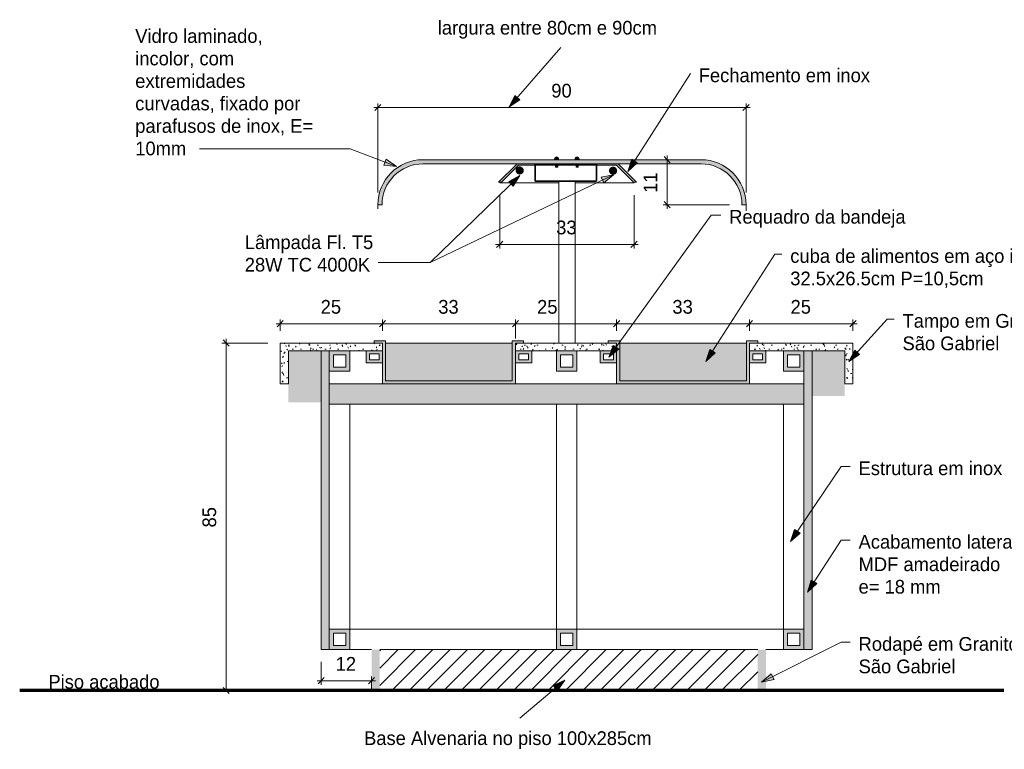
# Model space of a CAD drawing. Header units: metres. Extents: x -1.7 to 80, y -8.6 to 1.8.
# Tile 13 of 79: x 32.5 to 34.9, y -0.1 to 1.6. Entities that reach past the tile are written whole.
import ezdxf

# ---------------------------------------------------------------- set-up
doc = ezdxf.new("R2010")
doc.units = ezdxf.units.M
for name, color, linetype, lineweight in [('A-ANNO-DIMS', 120, 'Continuous', 9), ('A-ANNO-DIMS-10', 211, 'Continuous', 9), ('A-DETL', 90, 'Continuous', 18), ('A-DETL-GENF', 92, 'Continuous', 18), ('A-GENM', 13, 'Continuous', 18), ('G-ANNO-TEXT', 231, 'Continuous', 9)]:
    doc.layers.add(name, color=color, linetype=linetype, lineweight=lineweight)
doc.styles.add('Century Gothic_2', font='GOTHIC.TTF', dxfattribs={"height": 0.033533})
doc.dimstyles.new('_Cotas_detalhamento_3_5_mm_3', dxfattribs={"dimscale": 0.3048, "dimtxt": 0.035, "dimasz": 0.049213, "dimexe": 0.032808, "dimexo": 0.098425, "dimgap": 0.049213, "dimtad": 1, "dimdec": 0, "dimlfac": 100, "dimzin": 0, "dimdsep": 46, "dimtxsty": 'Century Gothic_2', "dimblk1": 'OBLIQUE', "dimblk2": 'OBLIQUE', "dimsah": 1, "dimcen": 0.09, "dimdle": 0.032808, "dimazin": 0, "dimtfac": 1, "dimtdec": 4, "dimtix": 1, "dimtmove": 0, "dimatfit": 3, "dimfxl": 1, "dimtvp": 1, "dimtolj": 1, "dimtzin": 0, "dimarcsym": 2})
doc.dimstyles.new('_Cotas_detalhamento_3_5_mm_4', dxfattribs={"dimscale": 0.3048, "dimtxt": 0.035, "dimasz": 0.049213, "dimexe": 0.032808, "dimexo": 0.098425, "dimgap": 0.049213, "dimtad": 1, "dimdec": 0, "dimlfac": 100, "dimzin": 0, "dimdsep": 46, "dimtxsty": 'Century Gothic_2', "dimblk1": 'OBLIQUE', "dimblk2": 'OBLIQUE', "dimsah": 1, "dimcen": 0.09, "dimdle": 0.032808, "dimazin": 0, "dimtfac": 1, "dimtdec": 4, "dimtix": 1, "dimtmove": 2, "dimatfit": 3, "dimfxl": 1, "dimtvp": 1, "dimtolj": 1, "dimtzin": 0, "dimarcsym": 2})
pattern_1 = [(0, (-7.588, 1.875), (0.041, 0.01), [0.003, -0.027, 0.003, -0.027, -0.163]), (0, (-7.588, 1.875), (0.041, 0.01), [-0.061, 0.003, -0.058, 0.003, -0.027, -0.071]), (0, (-7.588, 1.875), (0.041, 0.01), [-0.152, 0.003, -0.017, 0.003, -0.047]), (120, (-7.573, 1.88), (-0.029160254, 0.0305070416), [0.003, -0.027, 0.003, -0.027, -0.163]), (120, (-7.573, 1.88), (-0.029160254, 0.0305070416), [-0.061, 0.003, -0.058, 0.003, -0.027, -0.071]), (120, (-7.573, 1.88), (-0.029160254, 0.0305070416), [-0.152, 0.003, -0.017, 0.003, -0.047]), (240, (-7.568, 1.9), (-0.011839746, -0.0405070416), [0.003, -0.027, 0.003, -0.027, -0.163]), (240, (-7.568, 1.9), (-0.011839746, -0.0405070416), [-0.061, 0.003, -0.058, 0.003, -0.027, -0.071]), (240, (-7.568, 1.9), (-0.011839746, -0.0405070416), [-0.152, 0.003, -0.017, 0.003, -0.047])]

# ---------------------------------------------------------------- blocks, each defined once
blk = doc.blocks.new('Modelos genéricos 362 - Modelos genéricos 2-1993024-Corte AA- Buffet de Frios')
at = {"layer": 'A-GENM'}
for p, q in [((-7.4004, 1.2865), (-7.3604, 1.2865)), ((-7.4004, 1.2865), (-7.4004, 1.2862)), ((-7.3604, 1.2865), (-7.3604, 1.2862)), ((-7.4004, 1.2462), (-7.4004, 0.85)), ((-7.3604, 1.2462), (-7.3604, 0.85))]:
    blk.add_line(p, q, dxfattribs=at)
blk = doc.blocks.new('Modelos genéricos 338 - Modelos genéricos 319-1994260-Corte AA- Buffet de Frios')
at = {"layer": 'A-GENM'}
blk.add_line((-6.8511, 0.15), (-6.8511, 0.7), dxfattribs=at)
blk = doc.blocks.new('Modelos genéricos 345 - Modelos genéricos 319-1994451-Corte AA- Buffet de Frios')
at = {"layer": 'A-GENM'}
blk.add_line((-7.9111, 0.15), (-7.9111, 0.7), dxfattribs=at)
blk = doc.blocks.new('Modelos genéricos 397 - Modelos genéricos 322-2000075-Corte AA- Buffet de Frios')
at = {"layer": 'A-GENM'}
for p, q in [((-7.9111, 0.15), (-7.4061, 0.15)), ((-7.3561, 0.15), (-6.8511, 0.15)), ((-7.858, 0.1), (-7.9111, 0.1)), ((-6.8511, 0.1), (-6.8938, 0.1))]:
    blk.add_line(p, q, dxfattribs=at)
blk = doc.blocks.new('Modelos genéricos 401 - Modelos genéricos 319-2001713-Corte AA- Buffet de Frios')
at = {"layer": 'A-GENM'}
for p, q in [((-7.4061, 0.15), (-7.4061, 0.7)), ((-7.3561, 0.15), (-7.3561, 0.7))]:
    blk.add_line(p, q, dxfattribs=at)
blk = doc.blocks.new('Modelos genéricos 349 - Modelos genéricos 27-2149332-Corte AA- Buffet de Frios')
at = {"layer": 'A-GENM', "lineweight": 35}
for p, q in [((-7.308, 1.2862), (-7.458, 1.2862)), ((-7.458, 1.2862), (-7.458, 1.2462)), ((-7.308, 1.2462), (-7.308, 1.2862)), ((-7.458, 1.2462), (-7.308, 1.2462))]:
    blk.add_line(p, q, dxfattribs=at)
blk = doc.blocks.new('DIMBLOCK119-Corte AA- Buffet de Frios')
at = {"layer": 'A-ANNO-DIMS-10'}
for p, q in [((33.1048, 0.8972), (33.3648, 0.8972)), ((33.1148, 0.88), (33.1148, 0.9072)), ((33.1148, 0.8972), (33.1148, 0.88)), ((33.3648, 0.88), (33.3648, 0.9072)), ((33.3648, 0.8972), (33.3648, 0.88))]:
    blk.add_line(p, q, dxfattribs=at)
at = {"layer": 'A-ANNO-DIMS-10', "lineweight": 18}
for p, q in [((33.1148, 0.8972), (33.1073, 0.8897)), ((33.1148, 0.8972), (33.1223, 0.9047)), ((33.3648, 0.8972), (33.3573, 0.8897)), ((33.3648, 0.8972), (33.3723, 0.9047))]:
    blk.add_line(p, q, dxfattribs=at)
at = {"layer": 'A-ANNO-DIMS-10', "color": 0, "insert": (33.2136, 0.9552), "char_height": 0.03353, "width": 0.062667, "attachment_point": 1, "line_spacing_factor": 0.984117, "style": 'Century Gothic_2'}
blk.add_mtext('25', dxfattribs=at)
blk = doc.blocks.new('_Oblique')
at = {"color": 0, "linetype": 'ByBlock', "lineweight": -2}
blk.add_line((-0.5, -0.5), (0.5, 0.5), dxfattribs=at)
blk = doc.blocks.new('DIMBLOCK120-Corte AA- Buffet de Frios')
at = {"layer": 'A-ANNO-DIMS-10', "lineweight": 18}
for p, q in [((33.3648, 0.8972), (33.3573, 0.8897)), ((33.3648, 0.8972), (33.3723, 0.9047)), ((33.6898, 0.8972), (33.6823, 0.8897)), ((33.6898, 0.8972), (33.6973, 0.9047))]:
    blk.add_line(p, q, dxfattribs=at)
at = {"layer": 'A-ANNO-DIMS-10'}
for p, q in [((33.3648, 0.88), (33.3648, 0.9072)), ((33.3648, 0.8972), (33.6898, 0.8972)), ((33.3648, 0.8972), (33.3648, 0.88)), ((33.6898, 0.8611), (33.6898, 0.9072)), ((33.6898, 0.8972), (33.6898, 0.8611))]:
    blk.add_line(p, q, dxfattribs=at)
at = {"layer": 'A-ANNO-DIMS-10', "color": 0, "insert": (33.5011, 0.9552), "char_height": 0.03353, "width": 0.062667, "attachment_point": 1, "line_spacing_factor": 0.984117, "style": 'Century Gothic_2'}
blk.add_mtext('33', dxfattribs=at)
blk = doc.blocks.new('DIMBLOCK121-Corte AA- Buffet de Frios')
at = {"layer": 'A-ANNO-DIMS-10', "lineweight": 18}
for p, q in [((33.6898, 0.8972), (33.6823, 0.8897)), ((33.6898, 0.8972), (33.6973, 0.9047)), ((33.9371, 0.8972), (33.9296, 0.8897)), ((33.9371, 0.8972), (33.9446, 0.9047))]:
    blk.add_line(p, q, dxfattribs=at)
at = {"layer": 'A-ANNO-DIMS-10'}
for p, q in [((33.6898, 0.8611), (33.6898, 0.9072)), ((33.6898, 0.8972), (33.9371, 0.8972)), ((33.6898, 0.8972), (33.6898, 0.8611)), ((33.9371, 0.88), (33.9371, 0.9072)), ((33.9371, 0.8972), (33.9371, 0.88))]:
    blk.add_line(p, q, dxfattribs=at)
at = {"layer": 'A-ANNO-DIMS-10', "color": 0, "insert": (33.7427, 0.9552), "char_height": 0.03353, "width": 0.062667, "attachment_point": 1, "line_spacing_factor": 0.984117, "style": 'Century Gothic_2'}
blk.add_mtext('25', dxfattribs=at)
blk = doc.blocks.new('DIMBLOCK122-Corte AA- Buffet de Frios')
at = {"layer": 'A-ANNO-DIMS-10', "lineweight": 18}
for p, q in [((33.9371, 0.8972), (33.9296, 0.8897)), ((33.9371, 0.8972), (33.9446, 0.9047)), ((34.2621, 0.8972), (34.2546, 0.8897)), ((34.2621, 0.8972), (34.2696, 0.9047))]:
    blk.add_line(p, q, dxfattribs=at)
at = {"layer": 'A-ANNO-DIMS-10'}
for p, q in [((33.9371, 0.88), (33.9371, 0.9072)), ((33.9371, 0.8972), (34.2621, 0.8972)), ((33.9371, 0.8972), (33.9371, 0.88)), ((34.2621, 0.88), (34.2621, 0.9072)), ((34.2621, 0.8972), (34.2621, 0.88))]:
    blk.add_line(p, q, dxfattribs=at)
at = {"layer": 'A-ANNO-DIMS-10', "color": 0, "insert": (34.0735, 0.9552), "char_height": 0.03353, "width": 0.062667, "attachment_point": 1, "line_spacing_factor": 0.984117, "style": 'Century Gothic_2'}
blk.add_mtext('33', dxfattribs=at)
blk = doc.blocks.new('DIMBLOCK123-Corte AA- Buffet de Frios')
at = {"layer": 'A-ANNO-DIMS-10', "lineweight": 18}
for p, q in [((34.2621, 0.8972), (34.2546, 0.8897)), ((34.2621, 0.8972), (34.2696, 0.9047)), ((34.5148, 0.8972), (34.5073, 0.8897)), ((34.5148, 0.8972), (34.5223, 0.9047))]:
    blk.add_line(p, q, dxfattribs=at)
at = {"layer": 'A-ANNO-DIMS-10'}
for p, q in [((34.2621, 0.88), (34.2621, 0.9072)), ((34.2621, 0.8972), (34.5248, 0.8972)), ((34.2621, 0.8972), (34.2621, 0.88)), ((34.5148, 0.88), (34.5148, 0.9072)), ((34.5148, 0.8972), (34.5148, 0.88))]:
    blk.add_line(p, q, dxfattribs=at)
at = {"layer": 'A-ANNO-DIMS-10', "color": 0, "insert": (34.3623, 0.9552), "char_height": 0.03353, "width": 0.062667, "attachment_point": 1, "line_spacing_factor": 0.984117, "style": 'Century Gothic_2'}
blk.add_mtext('25', dxfattribs=at)
blk = doc.blocks.new('DIMBLOCK124-Corte AA- Buffet de Frios')
at = {"layer": 'A-ANNO-DIMS-10'}
for p, q in [((33.0848, 0.85), (32.9724, 0.85)), ((32.9824, 0), (32.9824, 0.86)), ((32.9824, 0.85), (33.0848, 0.85)), ((33.0018, 0), (32.9724, 0)), ((32.9824, 0), (33.0018, 0))]:
    blk.add_line(p, q, dxfattribs=at)
at = {"layer": 'A-ANNO-DIMS-10', "lineweight": 18}
for p, q in [((32.9824, 0.85), (32.9749, 0.8575)), ((32.9824, 0.85), (32.9899, 0.8425)), ((32.9824, 0), (32.9749, 0.0075)), ((32.9824, 0), (32.9899, -0.0075))]:
    blk.add_line(p, q, dxfattribs=at)
at = {"layer": 'A-ANNO-DIMS-10', "color": 0, "insert": (32.9245, 0.3989), "char_height": 0.03353, "width": 0.062667, "attachment_point": 1, "rotation": 90, "line_spacing_factor": 0.984117, "style": 'Century Gothic_2'}
blk.add_mtext('85', dxfattribs=at)
blk = doc.blocks.new('DIMBLOCK125-Corte AA- Buffet de Frios')
at = {"layer": 'A-ANNO-DIMS-10'}
for p, q in [((33.6513, 1.2115), (33.6513, 1.0813)), ((33.6513, 1.0913), (33.6513, 1.2115)), ((33.9796, 1.2115), (33.9796, 1.0813)), ((33.9796, 1.0913), (33.9796, 1.2115)), ((33.6413, 1.0913), (33.9896, 1.0913))]:
    blk.add_line(p, q, dxfattribs=at)
at = {"layer": 'A-ANNO-DIMS-10', "lineweight": 18}
for p, q in [((33.6513, 1.0913), (33.6438, 1.0838)), ((33.6513, 1.0913), (33.6588, 1.0988)), ((33.9796, 1.0913), (33.9721, 1.0838)), ((33.9796, 1.0913), (33.9871, 1.0988))]:
    blk.add_line(p, q, dxfattribs=at)
at = {"layer": 'A-ANNO-DIMS-10', "color": 0, "insert": (33.7894, 1.1493), "char_height": 0.03353, "width": 0.062667, "attachment_point": 1, "line_spacing_factor": 0.984117, "style": 'Century Gothic_2'}
blk.add_mtext('33', dxfattribs=at)
blk = doc.blocks.new('DIMBLOCK126-Corte AA- Buffet de Frios')
at = {"layer": 'A-ANNO-DIMS-10', "lineweight": 18}
for p, q in [((34.0609, 1.2983), (34.0534, 1.3058)), ((34.0609, 1.2983), (34.0684, 1.2908)), ((34.0609, 1.1883), (34.0534, 1.1958)), ((34.0609, 1.1883), (34.0684, 1.1808))]:
    blk.add_line(p, q, dxfattribs=at)
at = {"layer": 'A-ANNO-DIMS-10'}
for p, q in [((34.0609, 1.1783), (34.0609, 1.3083)), ((34.0803, 1.2983), (34.0509, 1.2983)), ((34.0609, 1.2983), (34.0803, 1.2983)), ((34.2134, 1.1883), (34.0509, 1.1883)), ((34.0609, 1.1883), (34.2134, 1.1883))]:
    blk.add_line(p, q, dxfattribs=at)
at = {"layer": 'A-ANNO-DIMS-10', "color": 0, "insert": (34.003, 1.2172), "char_height": 0.03353, "width": 0.062667, "attachment_point": 1, "rotation": 90, "line_spacing_factor": 0.984117, "style": 'Century Gothic_2'}
blk.add_mtext('11', dxfattribs=at)
blk = doc.blocks.new('DIMBLOCK127-Corte AA- Buffet de Frios')
at = {"layer": 'A-ANNO-DIMS-10'}
for p, q in [((33.3436, 1.4259), (34.2634, 1.4259)), ((33.3536, 1.2183), (33.3536, 1.4359)), ((33.3536, 1.4259), (33.3536, 1.2183)), ((34.2534, 1.2183), (34.2534, 1.4359)), ((34.2534, 1.4259), (34.2534, 1.2183))]:
    blk.add_line(p, q, dxfattribs=at)
at = {"layer": 'A-ANNO-DIMS-10', "lineweight": 18}
for p, q in [((33.3536, 1.4259), (33.3461, 1.4184)), ((33.3536, 1.4259), (33.3611, 1.4334)), ((34.2534, 1.4259), (34.2459, 1.4184)), ((34.2534, 1.4259), (34.2609, 1.4334))]:
    blk.add_line(p, q, dxfattribs=at)
at = {"layer": 'A-ANNO-DIMS-10', "color": 0, "insert": (33.7774, 1.4839), "char_height": 0.03353, "width": 0.062667, "attachment_point": 1, "line_spacing_factor": 0.984117, "style": 'Century Gothic_2'}
blk.add_mtext('90', dxfattribs=at)
blk = doc.blocks.new('DIMBLOCK128-Corte AA- Buffet de Frios')
at = {"layer": 'A-ANNO-DIMS-10'}
for p, q in [((33.2148, 0.07), (33.2148, 0.014)), ((33.2148, 0.024), (33.2148, 0.07)), ((33.3379, 0.0046), (33.3379, 0.034)), ((33.2048, 0.024), (33.3479, 0.024)), ((33.3379, 0.024), (33.3379, 0.0046))]:
    blk.add_line(p, q, dxfattribs=at)
at = {"layer": 'A-ANNO-DIMS-10', "lineweight": 18}
for p, q in [((33.2148, 0.024), (33.2223, 0.0315)), ((33.3379, 0.024), (33.3454, 0.0315)), ((33.2148, 0.024), (33.2073, 0.0165)), ((33.3379, 0.024), (33.3304, 0.0165))]:
    blk.add_line(p, q, dxfattribs=at)
at = {"layer": 'A-ANNO-DIMS-10', "color": 0, "insert": (33.2502, 0.082), "char_height": 0.03353, "width": 0.062667, "attachment_point": 1, "line_spacing_factor": 0.984117, "style": 'Century Gothic_2'}
blk.add_mtext('12', dxfattribs=at)

msp = doc.modelspace()

# ---------------------------------------------------------------- hatches: boundary and pattern name
at = {"layer": 'A-DETL-GENF'}
h = msp.add_hatch(color=254, dxfattribs=at)
h.paths.add_polyline_path([(33.7931, 1.28), (33.7931, 1.2848), (33.7878, 1.2848), (33.7878, 1.28)], flags=0)
h.paths.add_polyline_path([(33.7917, 1.2983), (33.7931, 1.2983), (33.7931, 1.3), (33.7954, 1.3), (33.7953, 1.3013), (33.7948, 1.3025), (33.794, 1.3035), (33.7929, 1.3043), (33.7917, 1.3048), (33.7904, 1.305), (33.7891, 1.3048), (33.7878, 1.3042), (33.7869, 1.3035), (33.7861, 1.3025), (33.7856, 1.3013), (33.7854, 1.3), (33.7878, 1.3), (33.7878, 1.2983), (33.7904, 1.2983)], flags=0)
h = msp.add_hatch(color=254, dxfattribs=at)
h.paths.add_polyline_path([(33.8379, 1.2801), (33.8432, 1.2801), (33.8432, 1.2848), (33.8379, 1.2848)], flags=0)
h.paths.add_polyline_path([(33.8392, 1.2983), (33.8432, 1.2983), (33.8432, 1.3), (33.8455, 1.3), (33.8454, 1.3013), (33.8449, 1.3025), (33.8441, 1.3035), (33.843, 1.3043), (33.8418, 1.3048), (33.8405, 1.305), (33.8392, 1.3048), (33.8379, 1.3042), (33.837, 1.3035), (33.8362, 1.3025), (33.8357, 1.3013), (33.8355, 1.3), (33.8379, 1.3), (33.8379, 1.2983), (33.838, 1.2983)], flags=0)
for color, points in [(131, [(34.2534, 1.1883), (34.253, 1.198), (34.2517, 1.2075), (34.2497, 1.2168), (34.2465, 1.2266), (34.2431, 1.2348), (34.2387, 1.2433), (34.2335, 1.2514), (34.2277, 1.259), (34.2212, 1.2661), (34.2141, 1.2726), (34.2065, 1.2784), (34.1984, 1.2836), (34.1899, 1.288), (34.181, 1.2917), (34.1719, 1.2946), (34.1626, 1.2966), (34.1531, 1.2979), (34.1434, 1.2983), (33.4636, 1.2983), (33.4539, 1.2979), (33.4444, 1.2966), (33.4351, 1.2946), (33.426, 1.2917), (33.4171, 1.288), (33.4086, 1.2836), (33.4005, 1.2784), (33.3929, 1.2726), (33.3858, 1.2661), (33.3793, 1.259), (33.3735, 1.2514), (33.3683, 1.2433), (33.3636, 1.234), (33.3602, 1.2259), (33.3573, 1.2168), (33.3553, 1.2075), (33.354, 1.198), (33.3536, 1.1883), (33.3636, 1.1883), (33.3645, 1.2015), (33.367, 1.2142), (33.3712, 1.2266), (33.377, 1.2383), (33.3843, 1.2492), (33.3929, 1.259), (33.4027, 1.2676), (33.4136, 1.2749), (33.426, 1.2809), (33.4377, 1.2849), (33.4504, 1.2874), (33.4636, 1.2883), (34.1434, 1.2883), (34.1566, 1.2874), (34.1693, 1.2849), (34.1817, 1.2807), (34.1934, 1.2749), (34.2043, 1.2676), (34.2141, 1.259), (34.2227, 1.2492), (34.23, 1.2383), (34.2358, 1.2266), (34.24, 1.2142), (34.2425, 1.2015), (34.2434, 1.1883), (34.253, 1.1883)]), (254, [(33.9791, 1.2433), (33.9855, 1.2433), (33.9405, 1.2883), (33.6937, 1.2883), (33.6487, 1.2433), (33.6558, 1.2433), (33.6972, 1.2848), (33.9369, 1.2848), (33.9784, 1.2433)]), (1, [(33.7002, 1.262), (33.7028, 1.2623), (33.7052, 1.2633), (33.7073, 1.2649), (33.7089, 1.267), (33.7099, 1.2694), (33.7102, 1.272), (33.7099, 1.2746), (33.7089, 1.277), (33.7073, 1.279), (33.7052, 1.2806), (33.7028, 1.2816), (33.7002, 1.282), (33.6972, 1.2815), (33.6952, 1.2806), (33.6932, 1.279), (33.6916, 1.277), (33.6906, 1.2746), (33.6902, 1.272), (33.6906, 1.2694), (33.6916, 1.267), (33.6932, 1.2649), (33.6952, 1.2633), (33.6976, 1.2623)]), (1, [(33.9285, 1.2613), (33.931, 1.2617), (33.9335, 1.2627), (33.9355, 1.2643), (33.9371, 1.2663), (33.9381, 1.2688), (33.9385, 1.2713), (33.9381, 1.2739), (33.9369, 1.2766), (33.9355, 1.2784), (33.9335, 1.28), (33.931, 1.281), (33.9285, 1.2813), (33.9259, 1.281), (33.9235, 1.28), (33.9214, 1.2784), (33.9198, 1.2763), (33.9188, 1.2739), (33.9185, 1.2713), (33.9188, 1.2688), (33.9198, 1.2663), (33.9214, 1.2643), (33.9235, 1.2627), (33.9259, 1.2617)]), (254, [(33.3762, 0.75), (33.6898, 0.75), (33.6898, 0.85), (33.7098, 0.85), (33.7098, 0.855), (33.6821, 0.855), (33.6821, 0.7575), (33.3721, 0.7575), (33.3721, 0.855), (33.3444, 0.855), (33.3444, 0.85), (33.3648, 0.85), (33.3648, 0.75), (33.3721, 0.75)]), (7, [(33.6821, 0.7575), (33.6821, 0.85), (33.3721, 0.85), (33.3721, 0.7575), (33.6777, 0.7575)]), (254, [(34.2621, 0.75), (34.2621, 0.85), (34.2821, 0.85), (34.2821, 0.855), (34.2544, 0.855), (34.2544, 0.7575), (33.9448, 0.7575), (33.9448, 0.855), (33.9168, 0.855), (33.9168, 0.85), (33.9371, 0.85), (33.9371, 0.75), (34.2548, 0.75)]), (7, [(33.9791, 0.7575), (34.2544, 0.7575), (34.2544, 0.85), (33.9448, 0.85), (33.9448, 0.7575)]), (7, [(33.1348, 0.705), (33.2148, 0.705), (33.2148, 0.8311), (33.1348, 0.8311), (33.1348, 0.75)]), (7, [(34.4948, 0.72), (34.4948, 0.8311), (34.4148, 0.8311), (34.4148, 0.72)]), (7, [(33.3156, 0.7), (34.3948, 0.7), (34.3948, 0.75), (33.2348, 0.75), (33.2348, 0.7), (33.2848, 0.7)])]:
    msp.add_hatch(color=color, dxfattribs=at).paths.add_polyline_path(points, flags=0)
h = msp.add_hatch(dxfattribs=at)
h.set_pattern_fill('FP_5', color=8, style=0, pattern_type=2)
h.set_pattern_definition(pattern_1)
h.paths.add_polyline_path([(33.1148, 0.75), (33.1348, 0.75), (33.1348, 0.8311), (33.3648, 0.8311), (33.3648, 0.85), (33.1148, 0.85), (33.1148, 0.8311)], flags=0)
h = msp.add_hatch(dxfattribs=at)
h.set_pattern_fill('FP_5', color=8, style=0, pattern_type=2)
h.set_pattern_definition(pattern_1)
h.paths.add_polyline_path([(33.8971, 0.8311), (33.9371, 0.8311), (33.9371, 0.85), (33.6898, 0.85), (33.6898, 0.8311), (33.8398, 0.8311)], flags=0)
h = msp.add_hatch(dxfattribs=at)
h.set_pattern_fill('FP_5', color=8, style=0, pattern_type=2)
h.set_pattern_definition(pattern_1)
h.paths.add_polyline_path([(34.5148, 0.75), (34.5148, 0.85), (34.2621, 0.85), (34.2621, 0.8311), (34.4948, 0.8311), (34.4948, 0.75)], flags=0)
h = msp.add_hatch(color=27, dxfattribs=at)
h.paths.add_polyline_path([(34.4148, 0.1), (34.4148, 0.8311), (34.3948, 0.8311), (34.3948, 0.1)], flags=0)
h.paths.add_polyline_path([(33.2148, 0.1), (33.2348, 0.1), (33.2348, 0.8311), (33.2148, 0.8311), (33.2148, 0.11)], flags=0)
h = msp.add_hatch(color=7, dxfattribs=at)
h.paths.add_polyline_path([(33.2448, 0.7811), (33.2848, 0.7811), (33.2848, 0.8311), (33.2348, 0.8311), (33.2348, 0.7811)], flags=0)
h.paths.add_polyline_path([(33.2748, 0.7911), (33.2448, 0.7911), (33.2448, 0.8211), (33.2748, 0.8211), (33.2748, 0.814)], flags=0)
h = msp.add_hatch(color=9, dxfattribs=at)
h.paths.add_polyline_path([(33.3328, 0.8011), (33.3648, 0.8011), (33.3648, 0.8311), (33.3248, 0.8311), (33.3248, 0.8011)], flags=0)
h.paths.add_polyline_path([(33.3568, 0.8091), (33.3328, 0.8091), (33.3328, 0.8231), (33.3568, 0.8231), (33.3568, 0.8211)], flags=0)
h = msp.add_hatch(color=9, dxfattribs=at)
h.paths.add_polyline_path([(33.6978, 0.8011), (33.7298, 0.8011), (33.7298, 0.8311), (33.6898, 0.8311), (33.6898, 0.8011)], flags=0)
h.paths.add_polyline_path([(33.7218, 0.8091), (33.6978, 0.8091), (33.6978, 0.8231), (33.7218, 0.8231), (33.7218, 0.8211)], flags=0)
h = msp.add_hatch(color=7, dxfattribs=at)
h.paths.add_polyline_path([(33.8284, 0.7811), (33.8398, 0.7811), (33.8398, 0.8311), (33.7898, 0.8311), (33.7898, 0.7811), (33.7998, 0.7811)], flags=0)
h.paths.add_polyline_path([(33.8284, 0.7911), (33.7998, 0.7911), (33.7998, 0.8211), (33.8298, 0.8211), (33.8298, 0.7911)], flags=0)
h = msp.add_hatch(color=9, dxfattribs=at)
h.paths.add_polyline_path([(33.9051, 0.8011), (33.9371, 0.8011), (33.9371, 0.8311), (33.8971, 0.8311), (33.8971, 0.8011)], flags=0)
h.paths.add_polyline_path([(33.9291, 0.8091), (33.9051, 0.8091), (33.9051, 0.8231), (33.9291, 0.8231), (33.9291, 0.8211)], flags=0)
h = msp.add_hatch(color=9, dxfattribs=at)
h.paths.add_polyline_path([(34.2621, 0.8011), (34.3021, 0.8011), (34.3021, 0.8311), (34.2621, 0.8311), (34.2621, 0.8091)], flags=0)
h.paths.add_polyline_path([(34.2805, 0.8091), (34.2701, 0.8091), (34.2701, 0.8231), (34.2941, 0.8231), (34.2941, 0.8091)], flags=0)
h = msp.add_hatch(color=7, dxfattribs=at)
h.paths.add_polyline_path([(34.3848, 0.7811), (34.3948, 0.7811), (34.3948, 0.8311), (34.3448, 0.8311), (34.3448, 0.7811), (34.3548, 0.7811)], flags=0)
h.paths.add_polyline_path([(34.3848, 0.7911), (34.3548, 0.7911), (34.3548, 0.8211), (34.3848, 0.8211), (34.3848, 0.8015)], flags=0)
h = msp.add_hatch(color=7, dxfattribs=at)
h.paths.add_polyline_path([(33.2448, 0.1), (33.2848, 0.1), (33.2848, 0.15), (33.2348, 0.15), (33.2348, 0.1)], flags=0)
h.paths.add_polyline_path([(33.2448, 0.11), (33.2448, 0.14), (33.2748, 0.14), (33.2748, 0.11)], flags=0)
h = msp.add_hatch(color=7, dxfattribs=at)
h.paths.add_polyline_path([(33.8398, 0.1), (33.8398, 0.15), (33.7898, 0.15), (33.7898, 0.1), (33.8298, 0.1)], flags=0)
h.paths.add_polyline_path([(33.7998, 0.11), (33.7998, 0.14), (33.8298, 0.14), (33.8298, 0.11)], flags=0)
h = msp.add_hatch(color=7, dxfattribs=at)
h.paths.add_polyline_path([(34.3948, 0.1), (34.3948, 0.15), (34.3448, 0.15), (34.3448, 0.1), (34.3848, 0.1)], flags=0)
h.paths.add_polyline_path([(34.3548, 0.11), (34.3548, 0.14), (34.3848, 0.14), (34.3848, 0.11)], flags=0)
h = msp.add_hatch(color=7, dxfattribs=at)
h.paths.add_polyline_path([(33.3579, 0), (33.3579, 0.1), (33.3379, 0.1), (33.3379, 0)], flags=0)
h.paths.add_polyline_path([(34.3021, 0), (34.3021, 0.1), (34.2821, 0.1), (34.2821, 0)], flags=0)
h = msp.add_hatch(dxfattribs=at)
h.set_pattern_fill('FP_4', style=0, pattern_type=2)
h.set_pattern_definition([(45, (-7.588, 1.875), (-0.021213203, 0.021213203), [])])
h.paths.add_polyline_path([(33.9398, 0), (34.2821, 0), (34.2821, 0.1), (33.3579, 0.1), (33.3579, 0), (33.8648, 0)], flags=0)
at = {"layer": 'G-ANNO-TEXT'}
for points in [[(33.6747, 1.4275), (33.7004, 1.4449), (33.6883, 1.4554)], [(33.3987, 1.2817), (33.3735, 1.2999), (33.3678, 1.2848)], [(33.9648, 1.2698), (33.9877, 1.2908), (33.9742, 1.2995)], [(33.7005, 1.26), (33.6734, 1.2449), (33.6846, 1.2334)], [(33.9298, 1.2615), (33.8993, 1.2559), (33.9062, 1.2414)], [(33.9182, 0.8151), (33.9422, 0.8348), (33.9292, 0.8442)], [(34.1553, 0.8047), (34.1783, 0.8256), (34.1647, 0.8343)], [(34.5051, 0.8051), (34.5312, 0.8219), (34.5193, 0.8327)], [(34.362, 0.3642), (34.3855, 0.3845), (34.3721, 0.3936)], [(34.4034, 0.2408), (34.4265, 0.2615), (34.413, 0.2703)], [(33.8102, 0.0255), (33.7821, 0.0122), (33.7925, -0.0001)], [(34.2915, 0.0203), (34.3219, 0.0266), (34.3146, 0.0409)]]:
    msp.add_hatch(color=210, dxfattribs=at).paths.add_polyline_path(points, flags=0)

# ---------------------------------------------------------------- linework, layer by layer
at = {"layer": 'A-DETL'}
for p, q in [((33.7854, 1.3), (33.7878, 1.3)), ((33.7878, 1.3), (33.7878, 1.2983)), ((33.7931, 1.2983), (33.7931, 1.3)), ((33.7931, 1.3), (33.7954, 1.3)), ((33.8379, 1.3), (33.8355, 1.3)), ((33.8379, 1.2983), (33.8379, 1.3)), ((33.8455, 1.3), (33.8432, 1.3)), ((33.8432, 1.3), (33.8432, 1.2983)), ((34.1434, 1.2983), (33.4636, 1.2983)), ((33.4636, 1.2883), (34.1434, 1.2883)), ((33.6937, 1.2883), (33.6487, 1.2433)), ((33.6558, 1.2433), (33.6972, 1.2848)), ((33.6972, 1.2848), (33.7878, 1.2848)), ((33.7878, 1.2883), (33.7878, 1.28)), ((33.7878, 1.2848), (33.7931, 1.2848)), ((33.7878, 1.28), (33.7931, 1.28)), ((33.7931, 1.28), (33.7931, 1.2883)), ((33.7931, 1.2848), (33.8379, 1.2848)), ((33.8379, 1.2801), (33.8379, 1.2883)), ((33.8379, 1.2848), (33.8432, 1.2848)), ((33.8432, 1.2801), (33.8379, 1.2801)), ((33.8432, 1.2883), (33.8432, 1.2801)), ((33.8432, 1.2848), (33.9369, 1.2848)), ((33.9369, 1.2848), (33.9784, 1.2433)), ((33.9855, 1.2433), (33.9405, 1.2883)), ((33.6487, 1.2433), (33.6558, 1.2433)), ((33.6513, 1.2415), (33.7955, 1.2415)), ((33.8355, 1.2415), (33.9796, 1.2415)), ((33.9784, 1.2433), (33.9855, 1.2433)), ((33.3536, 1.1883), (33.3636, 1.1883)), ((33.3536, 1.1883), (33.3536, 1.1783)), ((34.2434, 1.1883), (34.2534, 1.1883)), ((34.2534, 1.1883), (34.2534, 1.1733)), ((33.3444, 0.85), (33.1148, 0.85)), ((33.1148, 0.85), (33.1148, 0.75)), ((33.3721, 0.855), (33.3444, 0.855)), ((33.3444, 0.855), (33.3444, 0.85)), ((33.3444, 0.85), (33.3648, 0.85)), ((33.3648, 0.85), (33.3648, 0.75)), ((33.3721, 0.7575), (33.3721, 0.855)), ((33.6821, 0.85), (33.3721, 0.85)), ((33.7098, 0.855), (33.6821, 0.855)), ((33.6821, 0.855), (33.6821, 0.7575)), ((33.6898, 0.75), (33.6898, 0.85)), ((33.6898, 0.85), (33.7098, 0.85)), ((33.7098, 0.85), (33.7098, 0.855)), ((33.9168, 0.85), (33.7098, 0.85)), ((33.9448, 0.855), (33.9168, 0.855)), ((33.9168, 0.855), (33.9168, 0.85)), ((33.9168, 0.85), (33.9371, 0.85)), ((33.9371, 0.85), (33.9371, 0.75)), ((33.9448, 0.7575), (33.9448, 0.855)), ((34.2544, 0.85), (33.9448, 0.85)), ((34.2821, 0.855), (34.2544, 0.855)), ((34.2544, 0.855), (34.2544, 0.7575)), ((34.2621, 0.75), (34.2621, 0.85)), ((34.2621, 0.85), (34.2821, 0.85)), ((34.2821, 0.85), (34.2821, 0.855)), ((34.5148, 0.85), (34.2821, 0.85)), ((34.5148, 0.75), (34.5148, 0.85)), ((33.2148, 0.8311), (33.1348, 0.8311)), ((33.1348, 0.8311), (33.1348, 0.75)), ((33.2348, 0.8311), (33.2148, 0.8311)), ((33.2148, 0.8311), (33.2148, 0.1)), ((33.2848, 0.8311), (33.2348, 0.8311)), ((33.2348, 0.1), (33.2348, 0.8311)), ((33.2448, 0.7911), (33.2448, 0.8211)), ((33.2448, 0.8211), (33.2748, 0.8211)), ((33.2748, 0.8211), (33.2748, 0.7911)), ((33.2848, 0.8311), (33.3248, 0.8311)), ((33.2848, 0.7811), (33.2848, 0.8311)), ((33.3648, 0.8311), (33.3248, 0.8311)), ((33.3248, 0.8311), (33.3248, 0.8011)), ((33.3328, 0.8091), (33.3328, 0.8231)), ((33.3328, 0.8231), (33.3568, 0.8231)), ((33.3568, 0.8231), (33.3568, 0.8091)), ((33.7298, 0.8311), (33.6898, 0.8311)), ((33.6978, 0.8091), (33.6978, 0.8231)), ((33.6978, 0.8231), (33.7218, 0.8231)), ((33.7218, 0.8231), (33.7218, 0.8091)), ((33.7298, 0.8311), (33.7898, 0.8311)), ((33.7298, 0.8011), (33.7298, 0.8311)), ((33.8398, 0.8311), (33.7898, 0.8311)), ((33.7898, 0.8311), (33.7898, 0.7811)), ((33.7998, 0.7911), (33.7998, 0.8211)), ((33.7998, 0.8211), (33.8298, 0.8211)), ((33.8298, 0.8211), (33.8298, 0.7911)), ((33.8398, 0.8311), (33.8971, 0.8311)), ((33.8398, 0.7811), (33.8398, 0.8311)), ((33.9371, 0.8311), (33.8971, 0.8311)), ((33.8971, 0.8311), (33.8971, 0.8011)), ((33.9051, 0.8091), (33.9051, 0.8231)), ((33.9051, 0.8231), (33.9291, 0.8231)), ((33.9291, 0.8231), (33.9291, 0.8091)), ((34.3021, 0.8311), (34.2621, 0.8311)), ((34.2701, 0.8091), (34.2701, 0.8231)), ((34.2701, 0.8231), (34.2941, 0.8231)), ((34.2941, 0.8231), (34.2941, 0.8091)), ((34.3021, 0.8311), (34.3448, 0.8311)), ((34.3021, 0.8011), (34.3021, 0.8311)), ((34.3948, 0.8311), (34.3448, 0.8311)), ((34.3448, 0.8311), (34.3448, 0.7811)), ((34.3548, 0.7911), (34.3548, 0.8211)), ((34.3548, 0.8211), (34.3848, 0.8211)), ((34.3848, 0.8211), (34.3848, 0.7911)), ((34.4148, 0.8311), (34.3948, 0.8311)), ((34.3948, 0.8311), (34.3948, 0.1)), ((34.4948, 0.8311), (34.4148, 0.8311)), ((34.4148, 0.1), (34.4148, 0.8311)), ((34.4948, 0.75), (34.4948, 0.8311)), ((33.3248, 0.8011), (33.3648, 0.8011)), ((33.3568, 0.8091), (33.3328, 0.8091)), ((33.6898, 0.8011), (33.7298, 0.8011)), ((33.7218, 0.8091), (33.6978, 0.8091)), ((33.8971, 0.8011), (33.9371, 0.8011)), ((33.9291, 0.8091), (33.9051, 0.8091)), ((34.2621, 0.8011), (34.3021, 0.8011)), ((34.2941, 0.8091), (34.2701, 0.8091)), ((33.2348, 0.7811), (33.2848, 0.7811)), ((33.2748, 0.7911), (33.2448, 0.7911)), ((33.7898, 0.7811), (33.8398, 0.7811)), ((33.8298, 0.7911), (33.7998, 0.7911)), ((34.3448, 0.7811), (34.3948, 0.7811)), ((34.3848, 0.7911), (34.3548, 0.7911)), ((33.1148, 0.75), (33.1348, 0.75)), ((34.3948, 0.75), (33.2348, 0.75)), ((33.6821, 0.7575), (33.3721, 0.7575)), ((34.2544, 0.7575), (33.9448, 0.7575)), ((34.4948, 0.75), (34.5148, 0.75)), ((33.2348, 0.7), (34.3948, 0.7)), ((33.2848, 0.15), (33.2348, 0.15)), ((33.2848, 0.1), (33.2848, 0.15)), ((33.8398, 0.15), (33.7898, 0.15)), ((33.7898, 0.15), (33.7898, 0.1)), ((33.8398, 0.1), (33.8398, 0.15)), ((34.3948, 0.15), (34.3448, 0.15)), ((34.3448, 0.15), (34.3448, 0.1)), ((33.2448, 0.11), (33.2448, 0.14)), ((33.2448, 0.14), (33.2748, 0.14)), ((33.2748, 0.14), (33.2748, 0.11)), ((33.7998, 0.11), (33.7998, 0.14)), ((33.7998, 0.14), (33.8298, 0.14)), ((33.8298, 0.14), (33.8298, 0.11)), ((34.3548, 0.11), (34.3548, 0.14)), ((34.3548, 0.14), (34.3848, 0.14)), ((34.3848, 0.14), (34.3848, 0.11)), ((33.2148, 0.1), (33.2348, 0.1)), ((33.2348, 0.1), (33.2848, 0.1)), ((33.2748, 0.11), (33.2448, 0.11)), ((33.7898, 0.1), (33.3579, 0.1)), ((33.7898, 0.1), (33.8398, 0.1)), ((33.8298, 0.11), (33.7998, 0.11)), ((34.2821, 0.1), (33.8398, 0.1)), ((34.3448, 0.1), (34.3948, 0.1)), ((34.3848, 0.11), (34.3548, 0.11)), ((34.3948, 0.1), (34.4148, 0.1)), ((33.3579, 0), (34.2821, 0))]:
    msp.add_line(p, q, dxfattribs=at)
at = {"layer": 'A-DETL', "lineweight": 70}
msp.add_line((34.8834, 0), (32.4779, 0), dxfattribs=at)
at = {"layer": 'A-DETL'}
for centre, radius, start, end in [((33.7904, 1.3), 0.005, 0, 180), ((33.8405, 1.3), 0.005, 0, 180), ((33.4636, 1.1883), 0.11, 90, 180), ((33.4636, 1.1883), 0.1, 90, 180), ((34.1434, 1.1883), 0.11, 360, 90), ((34.1434, 1.1883), 0.1, 360, 90)]:
    msp.add_arc(centre, radius, start, end, dxfattribs=at)
at = {"layer": 'G-ANNO-TEXT', "color": 210}
for p, q in [((33.6747, 1.4275), (33.8011, 1.5729)), ((33.9648, 1.2698), (34.1175, 1.509)), ((33.6883, 1.4554), (33.6747, 1.4275)), ((33.6747, 1.4275), (33.7004, 1.4449)), ((33.7004, 1.4449), (33.6883, 1.4554)), ((33.2856, 1.3246), (32.9178, 1.3246)), ((33.3987, 1.2817), (33.2856, 1.3246)), ((33.3735, 1.2999), (33.3678, 1.2848)), ((33.3987, 1.2817), (33.3735, 1.2999)), ((33.3678, 1.2848), (33.3987, 1.2817)), ((33.9742, 1.2995), (33.9648, 1.2698)), ((33.9648, 1.2698), (33.9877, 1.2908)), ((33.9877, 1.2908), (33.9742, 1.2995)), ((33.9298, 1.2615), (33.481, 1.047)), ((33.7005, 1.26), (33.481, 1.047)), ((33.7005, 1.26), (33.6734, 1.2449)), ((33.6846, 1.2334), (33.7005, 1.26)), ((33.9298, 1.2615), (33.8993, 1.2559)), ((33.8993, 1.2559), (33.9062, 1.2414)), ((33.9062, 1.2414), (33.9298, 1.2615)), ((33.6734, 1.2449), (33.6846, 1.2334)), ((33.9182, 0.8151), (34.1679, 1.1629)), ((34.1679, 1.1629), (34.1919, 1.1629)), ((34.1553, 0.8047), (34.3235, 1.0671)), ((34.3235, 1.0671), (34.3412, 1.0671)), ((33.481, 1.047), (33.354, 1.047)), ((34.5051, 0.8051), (34.5988, 0.9084)), ((34.5988, 0.9084), (34.6156, 0.9084)), ((33.9292, 0.8442), (33.9182, 0.8151)), ((33.9422, 0.8348), (33.9292, 0.8442)), ((33.9182, 0.8151), (33.9422, 0.8348)), ((34.1647, 0.8343), (34.1553, 0.8047)), ((34.1553, 0.8047), (34.1783, 0.8256)), ((34.1783, 0.8256), (34.1647, 0.8343)), ((34.5193, 0.8327), (34.5051, 0.8051)), ((34.5051, 0.8051), (34.5312, 0.8219)), ((34.5312, 0.8219), (34.5193, 0.8327)), ((34.362, 0.3642), (34.4863, 0.5479)), ((34.4863, 0.5479), (34.5083, 0.5479)), ((34.3721, 0.3936), (34.362, 0.3642)), ((34.3855, 0.3845), (34.3721, 0.3936)), ((34.362, 0.3642), (34.3855, 0.3845)), ((34.4034, 0.2408), (34.4863, 0.3681)), ((34.4863, 0.3681), (34.5083, 0.3681)), ((34.413, 0.2703), (34.4034, 0.2408)), ((34.4265, 0.2615), (34.413, 0.2703)), ((34.4034, 0.2408), (34.4265, 0.2615)), ((34.2915, 0.0203), (34.4863, 0.1183)), ((34.4863, 0.1183), (34.5083, 0.1183)), ((33.8102, 0.0255), (33.7009, -0.0674)), ((33.8102, 0.0255), (33.7821, 0.0122)), ((33.7925, -0.0001), (33.8102, 0.0255)), ((34.3146, 0.0409), (34.2915, 0.0203)), ((34.2915, 0.0203), (34.3219, 0.0266)), ((34.3219, 0.0266), (34.3146, 0.0409)), ((33.7821, 0.0122), (33.7925, -0.0001))]:
    msp.add_line(p, q, dxfattribs=at)

# ---------------------------------------------------------------- block references
at = {"layer": 'A-GENM'}
for name in ['Modelos genéricos 349 - Modelos genéricos 27-2149332-Corte AA- Buffet de Frios', 'Modelos genéricos 362 - Modelos genéricos 2-1993024-Corte AA- Buffet de Frios', 'Modelos genéricos 345 - Modelos genéricos 319-1994451-Corte AA- Buffet de Frios', 'Modelos genéricos 401 - Modelos genéricos 319-2001713-Corte AA- Buffet de Frios', 'Modelos genéricos 338 - Modelos genéricos 319-1994260-Corte AA- Buffet de Frios', 'Modelos genéricos 397 - Modelos genéricos 322-2000075-Corte AA- Buffet de Frios']:
    msp.add_blockref(name, (41.1959, 0), dxfattribs=at)

# ---------------------------------------------------------------- texts
at = {"layer": 'G-ANNO-TEXT', "color": 7, "char_height": 0.033533, "attachment_point": 1, "line_spacing_factor": 0.984117, "style": 'Century Gothic_2'}
for s, insert, width in [('largura entre 80cm e 90cm', (33.4999, 1.6379), 0.722784), ('Vidro laminado,\\Pincolor, com\\Pextremidades\\Pcurvadas, fixado por\\Pparafusos de inox, E=\\P10mm', (32.7603, 1.6176), 0.561092), ('Fechamento em inox', (34.1378, 1.5214), 0.569492), ('Requadro da bandeja', (34.2122, 1.1754), 0.60351), ('Lâmpada Fl. T5\\P28W TC 4000K', (33.0281, 1.1133), 0.40192), ('cuba de alimentos em aço inox\\P32.5x26.5cm P=10,5cm', (34.3616, 1.0796), 0.853398), ('Tampo em Granito Preto\\PSão Gabriel', (34.636, 0.9209), 0.658528), ('Estrutura em inox', (34.5286, 0.5604), 0.449798), ('Acabamento lateral em\\PMDF amadeirado\\Pe= 18 mm', (34.5286, 0.3806), 0.650128), ('Rodapé em Granito Preto\\PSão Gabriel', (34.5286, 0.1308), 0.690866), ('Piso acabado', (32.548, 0.0381), 0.375462), ('Base Alvenaria no piso 100x285cm\\P', (33.3197, -0.0997), 0.914715)]:
    msp.add_mtext(s, dxfattribs=dict(at, insert=insert, width=width))

# ---------------------------------------------------------------- dimensions: what is measured, and where the dimension line sits
at = {"layer": 'A-ANNO-DIMS'}
for base, p1, p2, override, picture, middle in [((34.2534, 1.4259), (33.3536, 1.1883), (34.2534, 1.1883), {"dimpost": '<>', "dimfxl": 0.899843}, 'DIMBLOCK127-Corte AA- Buffet de Frios', (33.8035, 1.4585)), ((33.9796, 1.0913), (33.6513, 1.2415), (33.9796, 1.2415), {"dimpost": '<>', "dimfxl": 0.328284}, 'DIMBLOCK125-Corte AA- Buffet de Frios', (33.8155, 1.1239)), ((33.3648, 0.8972), (33.1148, 0.85), (33.3648, 0.85), {"dimpost": '<>', "dimfxl": 0.25}, 'DIMBLOCK119-Corte AA- Buffet de Frios', (33.2398, 0.9298)), ((33.68975544, 0.8971890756), (33.36475544, 0.85), (33.68975544, 0.8310521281), {"dimpost": '<>', "dimfxl": 0.325552}, 'DIMBLOCK120-Corte AA- Buffet de Frios', (33.52725544, 0.9297988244)), ((34.2620983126, 0.8971890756), (33.9370983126, 0.85), (34.2620983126, 0.85), {"dimpost": '<>', "dimfxl": 0.325}, 'DIMBLOCK122-Corte AA- Buffet de Frios', (34.0995983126, 0.9297988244)), ((34.5148, 0.8972), (34.2621, 0.85), (34.5148, 0.85), {"dimpost": '<>', "dimfxl": 0.252657}, 'DIMBLOCK123-Corte AA- Buffet de Frios', (34.3884, 0.9298)), ((33.3379, 0.024), (33.2148, 0.1), (33.3379, 0.0346), {"dimpost": '<>', "dimfxl": 0.139407}, 'DIMBLOCK128-Corte AA- Buffet de Frios', (33.2763, 0.0562))]:
    dim = msp.add_linear_dim(base=base, p1=p1, p2=p2, dimstyle='_Cotas_detalhamento_3_5_mm_3', override=override, dxfattribs=at)
    dim.commit()
    dim.dimension.update_dxf_attribs({"geometry": picture, "text_midpoint": middle})
for base, p1, p2, override, picture, middle in [((34.0609, 1.2983), (34.2434, 1.1883), (34.0503, 1.2983), {"dimpost": '<>', "dimfxl": 0.222225}, 'DIMBLOCK126-Corte AA- Buffet de Frios', (34.0292, 1.2433)), ((32.9824, 0.85), (32.9718, 0), (33.1148, 0.85), {"dimpost": '<>', "dimfxl": 0.861932}, 'DIMBLOCK124-Corte AA- Buffet de Frios', (32.9498, 0.425))]:
    dim = msp.add_linear_dim(base=base, p1=p1, p2=p2, angle=90, dimstyle='_Cotas_detalhamento_3_5_mm_3', override=override, dxfattribs=at)
    dim.commit()
    dim.dimension.update_dxf_attribs({"geometry": picture, "text_midpoint": middle})
dim = msp.add_linear_dim(base=(33.9371, 0.8972), p1=(33.6898, 0.8311), p2=(33.9371, 0.85), dimstyle='_Cotas_detalhamento_3_5_mm_4', override={"dimpost": '<>', "dimfxl": 0.248068}, dxfattribs=at)
dim.commit()
dim.dimension.update_dxf_attribs({"geometry": 'DIMBLOCK121-Corte AA- Buffet de Frios', "text_midpoint": (33.7741, 0.9328), "dimtype": 160})

doc.saveas('drawing.dxf')
